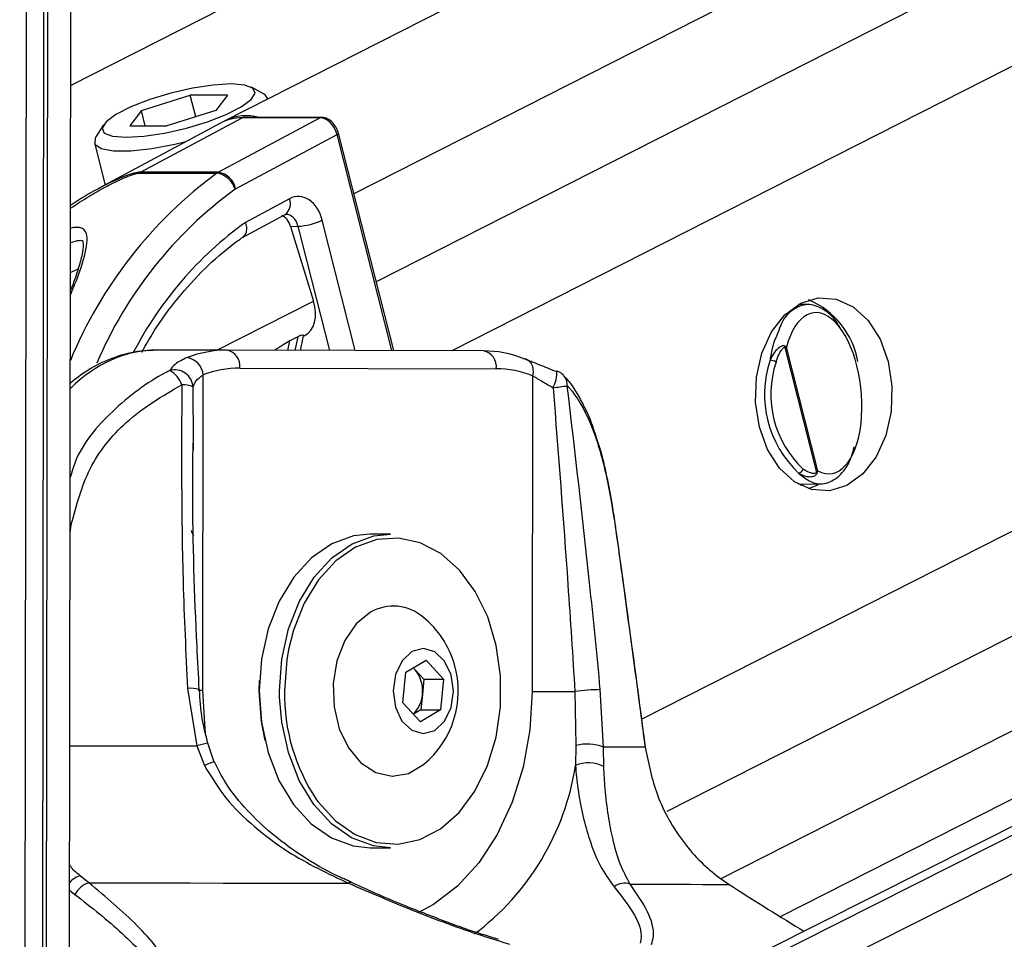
# Model space of a CAD drawing. Header units: millimetres. Extents: x 10 to 13239, y 20 to 10604.
# Tile 12 of 139: x 2422 to 2477, y 2969 to 3021. Entities that reach past the tile are written whole.
import ezdxf

# ---------------------------------------------------------------- set-up
doc = ezdxf.new("R2010")
doc.units = ezdxf.units.MM
doc.layers.add('COMPONENT_GEOMETRY', color=7, linetype='Continuous')
doc.styles.add('SLDTEXTSTYLE0', font='TXT', dxfattribs={"width": 0.75})
doc.dimstyles.new('SLDDIMSTYLE1', dxfattribs={"dimtxt": 75, "dimasz": 3.302, "dimexe": 0, "dimexo": 0.0625, "dimgap": 18.75, "dimtad": 0, "dimtih": 1, "dimtoh": 1, "dimdec": 1, "dimrnd": 1e-09, "dimzin": 12, "dimdsep": 46, "dimtxsty": 'SLDTEXTSTYLE0', "dimsah": 1, "dimcen": 0.09, "dimadec": 0, "dimazin": 3, "dimtfac": 1, "dimtdec": 1, "dimtofl": 0, "dimtmove": 0, "dimatfit": 3, "dimfxl": 1, "dimfrac": 2, "dimtolj": 1, "dimtzin": 12, "dimarcsym": 0})

# ---------------------------------------------------------------- blocks, each defined once
blk = doc.blocks.new('_D_5')
at = {"layer": 'COMPONENT_GEOMETRY', "color": 7}
for p, q in [((3876.961, 3780.567), (483.914, 3780.567)), ((487.089, 3780.567), (487.089, 2443.572)), ((337.037, 2428.338), (314.185, 2428.338)), ((314.185, 2428.338), (314.185, 2309.276)), ((637.141, 2428.338), (659.992, 2428.338)), ((659.992, 2428.338), (659.992, 2309.276)), ((314.185, 2309.276), (337.037, 2309.276)), ((659.992, 2309.276), (637.141, 2309.276)), ((487.089, 860.067), (487.089, 2197.062)), ((3847.074, 860.067), (483.914, 860.067))]:
    blk.add_line(p, q, dxfattribs=at)
for points in [[(487.089, 3780.567), (486.581, 3777.265), (487.597, 3777.265)], [(487.089, 860.067), (487.597, 863.369), (486.581, 863.369)]]:
    blk.add_solid(points, dxfattribs=at)
at = {"layer": 'COMPONENT_GEOMETRY', "color": 7, "char_height": 75, "attachment_point": 1, "style": 'SLDTEXTSTYLE0'}
for s, insert in [('9\'6.98"', (337.037, 2405.956)), ('2920.5mm', (240.943, 2293.742))]:
    blk.add_mtext(s, dxfattribs=dict(at, insert=insert))

msp = doc.modelspace()

# ---------------------------------------------------------------- linework, layer by layer
at = {"color": 8, "linetype": 'Continuous', "lineweight": 25}
for p, q in [((2593.758, 3102.657), (2424.727, 3016.839)), ((2620.832, 3102.336), (2440.53, 3010.795)), ((2631.5, 3102.209), (2441.777, 3005.884)), ((2643.047, 3102.072), (2446.003, 3002.031)), ((2692.969, 3101.48), (2456.597, 2981.471)), ((2704.246, 3101.346), (2457.994, 2976.321)), ((2714.423, 3101.226), (2461.014, 2972.567)), ((2461.698, 2965.005), (2731.928, 3101.018)), ((2462.026, 2967.321), (2727.751, 3101.068)), ((2424.634, 2947.589), (2424.835, 3097.175)), ((2423.345, 2945.196), (2423.541, 3090.876)), ((2442.655, 3002.04), (2439.595, 3014.095)), ((2440.612, 3002.045), (2438.766, 3009.318)), ((2437.406, 3008.98), (2439.165, 3002.049)), ((2424.713, 3006.396), (2425.142, 3006.607)), ((2432.891, 3002.065), (2438.281, 3004.801)), ((2436.848, 3002.055), (2436.957, 3002.583)), ((2437.397, 3002.806), (2437.242, 3002.054)), ((2431.572, 2996.873), (2431.558, 3000.024)), ((2424.76, 2992.312), (2424.694, 2992.323)), ((2424.694, 2991.854), (2424.76, 2992.312)), ((2436.385, 2982.703), (2436.38, 2983.062)), ((2424.667, 2971.927), (2424.961, 2971.693))]:
    msp.add_line(p, q, dxfattribs=at)
at = {"color": 7, "linetype": 'Continuous', "lineweight": 25}
for p, q in [((2605.954, 3102.512), (2433.331, 3014.87)), ((2726.811, 3101.079), (2463.637, 2968.616)), ((2464.338, 2970.464), (2721.719, 3101.139)), ((2424.657, 2964.295), (2424.835, 3097.175)), ((2423.142, 2952.875), (2423.326, 3090.297)), ((2423.157, 2964.304), (2423.326, 3090.297)), ((2422.324, 3088.829), (2422.154, 2962.382)), ((2435.516, 3016.345), (2434.818, 3016.733)), ((2428.672, 3015.433), (2431.402, 3016.292)), ((2433.478, 3016.292), (2431.402, 3016.292)), ((2431.709, 3015.082), (2431.402, 3016.292)), ((2433.478, 3016.292), (2432.824, 3015.433)), ((2435.739, 3016.093), (2435.738, 3016.098)), ((2428.672, 3015.433), (2428.018, 3014.574)), ((2428.89, 3014.574), (2428.672, 3015.433)), ((2432.824, 3015.433), (2430.094, 3014.574)), ((2438.721, 3015.054), (2434.38, 3015.054)), ((2426.551, 3014.634), (2426.122, 3013.96)), ((2433.08, 3014.736), (2426.278, 3011.08)), ((2428.018, 3014.574), (2430.094, 3014.574)), ((2428.63, 3011.994), (2434.305, 3015.034)), ((2438.645, 3015.034), (2432.97, 3011.994)), ((2438.645, 3015.034), (2434.305, 3015.034)), ((2433.927, 3011.059), (2439.595, 3014.095)), ((2442.753, 3002.04), (2439.674, 3014.169)), ((2426.045, 3013.638), (2426.644, 3011.277)), ((2428.541, 3011.94), (2432.881, 3011.94)), ((2432.97, 3011.994), (2428.63, 3011.994)), ((2436.934, 3010.512), (2434.479, 3009.197)), ((2434.273, 3008.331), (2436.7, 3009.631)), ((2437, 3008.967), (2437.406, 3008.98)), ((2437, 3008.967), (2438.281, 3004.801)), ((2465.92, 3004.608), (2465.356, 3004.622)), ((2437.397, 3002.806), (2436.957, 3002.583)), ((2437.556, 3002.053), (2437.723, 3002.866)), ((2437.718, 3002.84), (2437.793, 3002.878)), ((2433.454, 3002.065), (2429.559, 3002.065)), ((2447.772, 3002.026), (2433.454, 3002.065)), ((2464.584, 3002.218), (2466.355, 2995.241)), ((2466.432, 2995.334), (2464.681, 3002.232)), ((2434.16, 3001.065), (2448.478, 3001.026)), ((2432.102, 2983.07), (2432.126, 3000.687)), ((2450.511, 3000.638), (2450.487, 2983.021)), ((2431.573, 2996.49), (2431.572, 2996.873)), ((2465.356, 2994.582), (2466.631, 2994.614)), ((2465.463, 2994.525), (2465.587, 2994.588)), ((2442.567, 2991.795), (2441.436, 2991.795)), ((2442.73, 2987.795), (2442.709, 2987.795)), ((2443.436, 2984.104), (2444.569, 2984.762)), ((2443.951, 2984.233), (2443.84, 2984.338)), ((2443.849, 2984.344), (2443.951, 2984.233)), ((2444.569, 2984.762), (2445.539, 2983.704)), ((2443.273, 2982.387), (2443.436, 2984.104)), ((2443.951, 2984.233), (2444.435, 2983.704)), ((2431.246, 2983.186), (2431.757, 2979.981)), ((2435.249, 2983.062), (2435.263, 2983.631)), ((2444.435, 2983.704), (2444.354, 2982.845)), ((2444.435, 2983.704), (2445.539, 2983.704)), ((2445.539, 2983.704), (2445.375, 2981.987)), ((2444.354, 2982.845), (2444.272, 2981.987)), ((2452.872, 2983.017), (2452.928, 2980.012)), ((2454.462, 2979.92), (2454.287, 2983.124)), ((2444.242, 2981.329), (2443.273, 2982.387)), ((2444.272, 2981.987), (2443.859, 2981.747)), ((2445.375, 2981.987), (2444.242, 2981.329)), ((2444.272, 2981.987), (2445.375, 2981.987)), ((2431.757, 2979.981), (2432.192, 2978.886)), ((2432.361, 2980.13), (2432.361, 2980.13)), ((2432.741, 2979.085), (2432.385, 2980.139)), ((2452.928, 2980.012), (2452.899, 2978.885)), ((2454.484, 2978.826), (2454.462, 2979.92)), ((2442.709, 2978.295), (2442.73, 2978.295)), ((2441.436, 2974.295), (2442.567, 2974.295)), ((2425.745, 2972.344), (2425.257, 2972.733)), ((2460.913, 2972.637), (2461.475, 2972.248))]:
    msp.add_line(p, q, dxfattribs=at)
at = {"color": 7, "linetype": 'Continuous', "lineweight": 25, "flags": 128}
for points in [[(2433.676, 3016.919), (2432.681, 3016.859), (2431.529, 3016.683), (2430.314, 3016.406), (2429.134, 3016.05), (2428.085, 3015.644), (2427.252, 3015.221), (2426.701, 3014.815), (2426.479, 3014.459), (2426.602, 3014.182), (2427.062, 3014.006), (2427.82, 3013.946), (2428.815, 3014.006), (2429.967, 3014.182), (2431.182, 3014.459), (2432.362, 3014.815), (2433.411, 3015.221), (2434.244, 3015.644), (2434.795, 3016.05), (2435.017, 3016.406), (2434.893, 3016.683), (2434.434, 3016.859), (2433.676, 3016.919)], [(2435.738, 3016.098), (2435.572, 3016.311), (2435.516, 3016.345)], [(2434.38, 3015.054), (2434.346, 3015.05), (2434.305, 3015.034)], [(2426.122, 3013.96), (2426.084, 3013.894), (2426.079, 3013.557), (2426.431, 3013.318), (2427.113, 3013.194), (2428.076, 3013.194), (2429.248, 3013.318), (2430.541, 3013.557), (2431.159, 3013.703)], [(2468.053, 2994.52), (2467.079, 2994.22), (2466.084, 2994.288), (2465.134, 2994.718), (2464.296, 2995.481), (2463.626, 2996.524), (2463.169, 2997.777), (2462.958, 2999.155), (2463.006, 3000.563), (2463.31, 3001.906), (2463.849, 3003.091), (2464.587, 3004.039), (2465.473, 3004.684), (2466.447, 3004.983), (2467.443, 3004.916), (2468.392, 3004.486), (2469.23, 3003.723), (2469.901, 3002.68), (2470.357, 3001.427), (2470.568, 3000.049), (2470.521, 2998.641), (2470.217, 2997.298), (2469.677, 2996.113), (2468.939, 2995.165), (2468.053, 2994.52)], [(2449.99, 3001.603), (2450.124, 3001.584), (2450.246, 3001.529), (2450.351, 3001.44), (2450.435, 3001.32), (2450.495, 3001.174), (2450.528, 3001.007), (2450.533, 3000.826), (2450.511, 3000.638)], [(2451.817, 3000.872), (2451.859, 3000.904), (2451.87, 3000.903)], [(2465.915, 2994.337), (2466.356, 2994.52), (2466.524, 2994.611)], [(2455.139, 2992.259), (2455.138, 2992.249), (2455.124, 2992.23)], [(2441.436, 2991.795), (2440.511, 2991.697), (2439.298, 2991.256), (2438.173, 2990.48), (2437.182, 2989.399), (2436.364, 2988.058), (2435.755, 2986.511), (2435.378, 2984.823), (2435.249, 2983.062)], [(2436.38, 2983.062), (2436.509, 2984.823), (2436.886, 2986.511), (2437.496, 2988.058), (2438.313, 2989.399), (2439.304, 2990.48), (2440.429, 2991.256), (2441.642, 2991.697), (2442.567, 2991.795)], [(2438.452, 2976.974), (2438.535, 2976.86), (2439.501, 2975.798), (2440.598, 2975.033), (2441.782, 2974.596), (2443.003, 2974.505), (2444.213, 2974.764), (2445.361, 2975.362), (2446.4, 2976.274), (2447.288, 2977.464), (2447.989, 2978.882), (2448.474, 2980.47), (2448.722, 2982.164), (2448.725, 2983.894), (2448.481, 2985.589), (2448, 2987.18), (2447.303, 2988.602), (2446.418, 2989.796), (2445.382, 2990.714), (2444.235, 2991.318), (2443.026, 2991.583), (2441.805, 2991.499), (2440.62, 2991.069), (2439.52, 2990.31), (2438.552, 2989.253), (2437.753, 2987.943), (2437.157, 2986.432), (2436.89, 2985.367)], [(2441.453, 2987.439), (2440.662, 2986.789), (2440.025, 2985.861), (2439.588, 2984.725), (2439.384, 2983.464), (2439.428, 2982.172), (2439.718, 2980.944), (2440.23, 2979.873), (2440.928, 2979.037), (2441.76, 2978.498), (2442.663, 2978.296), (2443.572, 2978.447), (2444.416, 2978.937)], [(2443.767, 2985.242), (2443.222, 2984.729), (2442.856, 2983.96), (2442.726, 2983.052), (2442.852, 2982.143), (2443.215, 2981.371), (2443.759, 2980.854), (2444.401, 2980.67), (2445.044, 2980.849), (2445.59, 2981.361), (2445.955, 2982.13), (2446.085, 2983.039), (2445.959, 2983.948), (2445.597, 2984.72), (2445.053, 2985.237), (2444.41, 2985.42), (2443.767, 2985.242)], [(2435.249, 2983.062), (2435.373, 2981.3), (2435.746, 2979.61), (2436.351, 2978.06), (2437.165, 2976.715), (2438.153, 2975.628), (2439.276, 2974.846), (2440.487, 2974.399), (2441.436, 2974.295)], [(2435.574, 2980.28), (2435.37, 2981.34), (2435.249, 2983.062)], [(2442.567, 2974.295), (2441.619, 2974.399), (2440.407, 2974.846), (2439.285, 2975.628), (2438.296, 2976.715), (2437.482, 2978.06), (2436.877, 2979.61), (2436.504, 2981.3), (2436.385, 2982.703)], [(2450.487, 2983.021), (2450.733, 2983.02), (2451.009, 2983.019), (2451.308, 2983.019), (2451.623, 2983.018), (2451.946, 2983.018), (2452.267, 2983.017), (2452.578, 2983.017), (2452.872, 2983.017)], [(2456.8, 2979.927), (2456.8, 2979.923), (2456.793, 2979.905)], [(2425.745, 2972.344), (2427.649, 2972.341), (2429.534, 2972.338), (2431.395, 2972.335), (2433.23, 2972.332), (2435.035, 2972.328), (2436.807, 2972.325), (2438.542, 2972.321), (2440.238, 2972.318)], [(2455.955, 2972.275), (2456.915, 2972.272), (2457.8, 2972.268), (2458.61, 2972.265), (2459.342, 2972.261), (2459.996, 2972.258), (2460.57, 2972.255), (2461.063, 2972.252), (2461.475, 2972.248)]]:
    msp.add_lwpolyline(points, dxfattribs=at)
at = {"color": 8, "linetype": 'Continuous', "lineweight": 25, "flags": 128}
for points in [[(2438.721, 3015.054), (2438.686, 3015.05), (2438.645, 3015.034)], [(2439.595, 3014.095), (2439.63, 3014.115), (2439.655, 3014.134), (2439.67, 3014.151), (2439.674, 3014.167), (2439.674, 3014.169)], [(2436.89, 2985.367), (2436.789, 2984.782), (2436.663, 2983.062)], [(2432.102, 2983.07), (2431.893, 2983.071), (2431.842, 2983.071)], [(2432.253, 2980.703), (2432.225, 2980.93), (2432.102, 2983.07)], [(2450.487, 2983.021), (2450.359, 2980.881), (2449.983, 2978.801), (2449.371, 2976.836), (2448.538, 2975.041), (2447.507, 2973.464), (2446.308, 2972.149), (2444.971, 2971.13), (2444.134, 2970.681)], [(2424.678, 2979.993), (2425.2, 2979.993), (2426.314, 2979.991), (2427.421, 2979.989), (2428.52, 2979.987), (2429.609, 2979.985), (2430.689, 2979.983), (2431.757, 2979.981)]]:
    msp.add_lwpolyline(points, dxfattribs=at)
at = {"color": 7, "linetype": 'Continuous', "lineweight": 25}
for centre, radius, start, end in [((2434.532, 3012.424), 2.725, 74.8085, 116.1492), ((2434.275, 3012.496), 2.539, 89.3148, 118.0707), ((2429.071, 3011.171), 0.934, 118.2254, 124.5781), ((2433.411, 3011.171), 0.934, 118.2254, 124.5781), ((2432.686, 3010.694), 1.261, 15.9452, 81.0617), ((2432.772, 3010.834), 1.177, 11.0208, 80.3393), ((2434.075, 3010.784), 0.311, 118.2254, 124.5781), ((2437.254, 3012.498), 3.521, 272.4692, 295.4283), ((2464.132, 3000.629), 4.598, 9.9896, 67.1874), ((2433.452, 2995.883), 6.182, 89.9857, 111.0192), ((2433.277, 3001.191), 0.891, 351.8505, 78.5756), ((2447.595, 3001.152), 0.891, 351.8505, 78.5756), ((2447.74, 2995.836), 6.19, 68.6881, 89.7013), ((2464.249, 3002.247), 0.337, 355.0942, 7.3995), ((2431.039, 3000.579), 1.092, 5.7207, 79.6482), ((2469.463, 2999.6), 6.011, 161.5789, 226.909), ((2463.721, 3000.719), 0.782, 61.2741, 87.1542), ((2469.514, 2999.6), 5.71, 161.5789, 226.909), ((2430.529, 2999.931), 1.033, 5.1199, 104.7112), ((2429.523, 2999.639), 1.49, 19.4265, 60.0376), ((2434.158, 2995.398), 5.666, 89.9857, 111.0192), ((2448.448, 2995.352), 5.675, 68.6881, 89.7013), ((2451.514, 2999.968), 1, 42.6622, 69.1582), ((2430.956, 2998.454), 1.681, 69.0052, 90.9364), ((2448.392, 3026.855), 27.083, 276.9114, 278.5979), ((2465.302, 2995.533), 0.327, 279.4533, 341.8253), ((2466.152, 2995.088), 0.254, 23.8399, 37.008), ((2442.736, 2985.234), 2.55, 48.7896, 120.1962), ((2441.043, 2983.045), 5.315, 16.2024, 50.6107), ((2441.043, 2983.045), 5.315, 309.3893, 16.2024), ((2442.537, 2983.07), 1.831, 352.9607, 39.4442), ((2442.71, 2982.949), 1.647, 313.7084, 356.3779), ((2454.459, 2971.426), 11.699, 90.8419, 97.7958), ((2453.54, 2977.394), 2.689, 69.9456, 103.1645), ((2452.559, 2502.237), 477.687, 89.49219, 89.77172), ((2453.631, 2977.237), 1.803, 61.7708, 113.9553), ((2426.102, 2971.116), 1.279, 106.2131, 153.2032), ((2455.652, 2971.294), 1.027, 72.8063, 125.6823)]:
    msp.add_arc(centre, radius, start, end, dxfattribs=at)
at = {"color": 8, "linetype": 'Continuous', "lineweight": 25}
for centre, radius, start, end in [((2447.622, 2991.984), 24.81, 126.4504, 157.4615), ((2447.617, 2992.208), 23.3, 126.0713, 156.9387), ((2436.233, 3010.227), 0.757, 308.0516, 22.1096), ((2446.679, 2992.346), 20.803, 125.9037, 152.5703), ((2449.744, 3000.91), 2.126, 333.7468, 359.8157), ((2451.682, 3000.139), 0.762, 355.3405, 41.2782), ((2431.996, 2992.131), 0.568, 192.7916, 226.6593), ((2431.449, 2981.822), 1.379, 71.2525, 98.4697), ((2447.208, 2982.854), 10.547, 178.8707, 213.8788), ((2434.006, 2972.156), 8.142, 101.6595, 106.0364), ((2433.156, 2977.085), 2.043, 101.882, 118.1755), ((2438.631, 2981.068), 14.434, 306.6902, 351.3032), ((2425.621, 2971.491), 1.294, 106.3117, 137.4153), ((2440.351, 2972.197), 0.165, 74.6347, 133.164)]:
    msp.add_arc(centre, radius, start, end, dxfattribs=at)
at = {"color": 7, "linetype": 'Continuous', "lineweight": 25}
for centre, major_axis, ratio, start_param, end_param in [((2438.888, 3014.095), (-0.459, 0.889), 0.664219, 4.38219, 5.952986), ((2437.435, 3008.642), (0.001, 2.001), 0.706964, 5.057572, 6.645512), ((2436.334, 3008.629), (-0.097, 0.996), 0.721655, 4.987651, 5.914694), ((2436.88, 3004.658), (-0.919, 1.776), 0.677839, 3.136363, 4.451126), ((2466.679, 2999.664), (-0.466, 4.492), 0.481818, 2.818027, 7.196236)]:
    msp.add_ellipse(centre, major_axis=major_axis, ratio=ratio, start_param=start_param, end_param=end_param, dxfattribs=at)
at = {"color": 8, "linetype": 'Continuous', "lineweight": 25}
for centre, major_axis, ratio, start_param, end_param in [((2436.728, 3008.642), (0.034, 1), 0.713644, 5.081543, 6.329766), ((2429.512, 2990.065), (0.062, 12), 0.707102, 0.001735, 0.609528)]:
    msp.add_ellipse(centre, major_axis=major_axis, ratio=ratio, start_param=start_param, end_param=end_param, dxfattribs=at)
at = {"color": 7, "linetype": 'Continuous', "lineweight": 25}
for points, knots in [([(2439.674, 3014.169), (2439.643, 3014.263), (2439.573, 3014.478), (2439.357, 3014.775), (2439.071, 3014.989), (2438.844, 3015.052), (2438.733, 3015.054), (2438.721, 3015.054)], [0, 0, 0, 0, 0.204155, 0.46651, 0.739305, 0.970962, 1, 1, 1, 1]), ([(2426.303, 3011.086), (2426.216, 3011.041), (2425.662, 3010.759), (2425.15, 3010.425), (2424.718, 3010.143)], [0, 0, 0, 0, 0.15748, 1, 1, 1, 1]), ([(2436.7, 3009.631), (2436.71, 3009.636), (2436.727, 3009.645), (2436.732, 3009.64), (2436.734, 3009.639)], [0, 0, 0, 0, 0.582074, 1, 1, 1, 1]), ([(2434.479, 3009.197), (2434.481, 3009.191), (2434.5, 3009.128), (2434.536, 3008.962), (2434.536, 3008.716), (2434.461, 3008.484), (2434.356, 3008.4), (2434.309, 3008.362)], [0, 0, 0, 0, 0.017949, 0.177585, 0.468867, 0.759833, 1, 1, 1, 1]), ([(2424.726, 3008.071), (2424.839, 3008.108), (2425.035, 3008.173), (2425.262, 3008.201), (2425.373, 3008.183), (2425.379, 3008.172), (2425.403, 3008.164), (2425.44, 3007.823), (2425.334, 3007.259), (2425.12, 3006.481), (2424.874, 3005.809), (2424.74, 3005.443)], [0, 0, 0, 0, 0.058543, 0.1012322, 0.1439066, 0.1891604, 0.2787136, 0.4195021, 0.5607605, 0.7610382, 1, 1, 1, 1]), ([(2428.694, 3001.951), (2428.956, 3002.411), (2429.621, 3003.578), (2430.867, 3005.211), (2432.39, 3006.841), (2433.567, 3007.838), (2434.225, 3008.29), (2434.317, 3008.353)], [0, 0, 0, 0, 0.170633, 0.432847, 0.695163, 0.957813, 1, 1, 1, 1]), ([(2467.686, 3003.265), (2467.648, 3003.34), (2467.401, 3003.83), (2466.795, 3004.356), (2465.946, 3004.711), (2465.107, 3004.44), (2464.486, 3003.85), (2464.264, 3003.211), (2464.201, 3003.027)], [0, 0, 0, 0, 0.037451, 0.24339, 0.456876, 0.679094, 0.907622, 1, 1, 1, 1]), ([(2436.957, 3002.583), (2436.837, 3002.513), (2436.579, 3002.364), (2436.276, 3002.164), (2436.114, 3002.057)], [0, 0, 0, 0, 0.467244, 1, 1, 1, 1]), ([(2437.714, 3002.868), (2437.714, 3002.881), (2437.715, 3002.909), (2437.599, 3002.896), (2437.477, 3002.847), (2437.406, 3002.811), (2437.397, 3002.806)], [0, 0, 0, 0, 0.285963, 0.624716, 0.950429, 1, 1, 1, 1]), ([(2429.561, 3002.065), (2429.254, 3002.053), (2428.452, 3002.024), (2427.18, 3001.705), (2425.844, 3001.109), (2425.069, 3000.509), (2424.705, 3000.227)], [0, 0, 0, 0, 0.177136, 0.462084, 0.747635, 1, 1, 1, 1]), ([(2464.583, 3002.291), (2464.562, 3002.297), (2464.501, 3002.315), (2464.394, 3002.286), (2464.223, 3002.187), (2463.983, 3001.942), (2463.843, 3001.666), (2463.759, 3001.5)], [0, 0, 0, 0, 0.060695, 0.184545, 0.294065, 0.574644, 1, 1, 1, 1]), ([(2464.097, 3001.405), (2464.148, 3001.556), (2464.231, 3001.804), (2464.374, 3002.049), (2464.475, 3002.164), (2464.534, 3002.216), (2464.573, 3002.218), (2464.584, 3002.218)], [0, 0, 0, 0, 0.455671, 0.745011, 0.850638, 0.957061, 1, 1, 1, 1]), ([(2464.681, 3002.232), (2464.68, 3002.233), (2464.655, 3002.254), (2464.618, 3002.272), (2464.583, 3002.291)], [0, 0, 0, 0, 0.028617, 1, 1, 1, 1]), ([(2464.584, 3002.218), (2464.619, 3002.223), (2464.655, 3002.229), (2464.68, 3002.232), (2464.681, 3002.232)], [0, 0, 0, 0, 0.9713671, 1, 1, 1, 1]), ([(2431.235, 3001.653), (2430.986, 3001.538), (2430.522, 3001.324), (2430.348, 3001.055), (2430.267, 3000.93)], [0, 0, 0, 0, 0.538139, 1, 1, 1, 1]), ([(2451.817, 3000.872), (2451.505, 3000.998), (2450.831, 3001.27), (2450.284, 3001.486), (2449.99, 3001.603)], [0, 0, 0, 0, 0.461861, 1, 1, 1, 1]), ([(2431.558, 3000.024), (2431.6, 3000.137), (2431.689, 3000.379), (2431.974, 3000.581), (2432.126, 3000.687)], [0, 0, 0, 0, 0.469413, 1, 1, 1, 1]), ([(2450.511, 3000.638), (2450.694, 3000.53), (2451.039, 3000.327), (2451.455, 3000.084), (2451.651, 2999.97)], [0, 0, 0, 0, 0.5305867, 1, 1, 1, 1]), ([(2454.131, 2996.996), (2454.025, 2997.337), (2453.755, 2998.198), (2453.191, 2999.352), (2452.673, 3000.226), (2452.298, 3000.571), (2452.238, 3000.627)], [0, 0, 0, 0, 0.225467, 0.570763, 0.930986, 1, 1, 1, 1]), ([(2424.76, 2992.312), (2425.041, 2993.39), (2425.606, 2995.55), (2427.855, 2998.341), (2429.849, 2999.505), (2430.928, 3000.135)], [0, 0, 0, 0, 0.313753, 0.62866, 1, 1, 1, 1]), ([(2430.928, 3000.135), (2430.91, 2996.474), (2430.883, 2990.827), (2431.151, 2985.174), (2431.246, 2983.186)], [0, 0, 0, 0, 0.648276, 1, 1, 1, 1]), ([(2451.651, 2999.97), (2451.936, 2996.307), (2452.376, 2990.657), (2452.743, 2985.005), (2452.872, 2983.017)], [0, 0, 0, 0, 0.648203, 1, 1, 1, 1]), ([(2454.287, 2983.124), (2454.092, 2985.112), (2453.539, 2990.766), (2452.873, 2996.415), (2452.441, 3000.077)], [0, 0, 0, 0, 0.351724, 1, 1, 1, 1]), ([(2452.441, 3000.077), (2452.474, 3000.041), (2452.966, 2999.509), (2453.75, 2998.159), (2454.596, 2995.482), (2454.948, 2993.313), (2455.124, 2992.23)], [0, 0, 0, 0, 0.025047, 0.371523, 0.686338, 1, 1, 1, 1]), ([(2455.133, 2992.254), (2455.079, 2992.641), (2454.947, 2993.597), (2454.661, 2995.05), (2454.385, 2996.254), (2454.18, 2996.853), (2454.131, 2996.996)], [0, 0, 0, 0, 0.223102, 0.550938, 0.892289, 1, 1, 1, 1]), ([(2431.902, 2983.128), (2431.858, 2983.936), (2431.661, 2987.625), (2431.513, 2992.211), (2431.549, 2995.981), (2431.557, 2996.873)], [0, 0, 0, 0, 0.1761863, 0.8052098, 1, 1, 1, 1]), ([(2465.356, 2995.21), (2465.549, 2995.049), (2466.018, 2994.657), (2466.814, 2994.535), (2467.624, 2994.967), (2468.213, 2995.723), (2468.4, 2996.445), (2468.458, 2996.669)], [0, 0, 0, 0, 0.163002, 0.396902, 0.640023, 0.888435, 1, 1, 1, 1]), ([(2466.355, 2995.241), (2466.346, 2995.231), (2466.32, 2995.203), (2466.221, 2995.176), (2465.992, 2995.201), (2465.774, 2995.312), (2465.631, 2995.418), (2465.613, 2995.431)], [0, 0, 0, 0, 0.045344, 0.125649, 0.375686, 0.92411, 1, 1, 1, 1]), ([(2466.432, 2995.334), (2466.432, 2995.333), (2466.413, 2995.303), (2466.384, 2995.272), (2466.355, 2995.241)], [0, 0, 0, 0, 0.028633, 1, 1, 1, 1]), ([(2466.385, 2995.191), (2466.404, 2995.237), (2466.424, 2995.285), (2466.432, 2995.333), (2466.432, 2995.334)], [0, 0, 0, 0, 0.971383, 1, 1, 1, 1]), ([(2465.356, 2995.21), (2465.379, 2995.196), (2465.51, 2995.118), (2465.718, 2995.033), (2465.961, 2994.998), (2466.126, 2995.011), (2466.249, 2995.053), (2466.336, 2995.113), (2466.371, 2995.169), (2466.385, 2995.191)], [0, 0, 0, 0, 0.070103, 0.395135, 0.587131, 0.731052, 0.841657, 0.936351, 1, 1, 1, 1]), ([(2455.124, 2992.23), (2455.215, 2991.576), (2455.668, 2988.306), (2456.226, 2984.198), (2456.682, 2980.744), (2456.793, 2979.905)], [0, 0, 0, 0, 0.159188, 0.795943, 1, 1, 1, 1]), ([(2456.8, 2979.927), (2456.665, 2980.954), (2456.125, 2985.064), (2455.562, 2989.175), (2455.139, 2992.259)], [0, 0, 0, 0, 0.249839, 1, 1, 1, 1]), ([(2432.387, 2980.136), (2432.266, 2980.587), (2432.003, 2981.57), (2431.947, 2982.581), (2431.917, 2983.13)], [0, 0, 0, 0, 0.458156, 1, 1, 1, 1]), ([(2456.793, 2979.905), (2456.977, 2979.003), (2457.373, 2977.061), (2458.641, 2974.908), (2459.885, 2973.473), (2460.573, 2972.913), (2460.913, 2972.637)], [0, 0, 0, 0, 0.301539, 0.649276, 0.826766, 1, 1, 1, 1]), ([(2432.192, 2978.886), (2432.567, 2978.268), (2433.339, 2976.997), (2434.978, 2975.429), (2437.238, 2973.733), (2439.084, 2972.862), (2440.238, 2972.318)], [0, 0, 0, 0, 0.2024016, 0.4159377, 0.6350239, 1, 1, 1, 1]), ([(2440.399, 2972.377), (2440.12, 2972.497), (2439.18, 2972.9), (2437.6, 2973.83), (2435.857, 2975.103), (2434.435, 2976.494), (2433.402, 2977.788), (2432.948, 2978.695), (2432.749, 2979.092)], [0, 0, 0, 0, 0.090492, 0.304932, 0.530843, 0.713042, 0.87407, 1, 1, 1, 1]), ([(2452.899, 2978.885), (2452.94, 2978.454), (2453.034, 2977.444), (2453.302, 2976.059), (2453.712, 2974.597), (2454.255, 2973.228), (2454.785, 2972.497), (2455.053, 2972.128)], [0, 0, 0, 0, 0.135243, 0.316731, 0.502899, 0.748887, 1, 1, 1, 1]), ([(2455.955, 2972.275), (2455.76, 2972.628), (2455.365, 2973.341), (2455.001, 2974.654), (2454.728, 2976.075), (2454.557, 2977.413), (2454.506, 2978.408), (2454.484, 2978.826)], [0, 0, 0, 0, 0.245373, 0.495297, 0.678097, 0.864612, 1, 1, 1, 1]), ([(2427.227, 2961.02), (2427.404, 2961.061), (2428.396, 2961.291), (2429.925, 2961.912), (2431.036, 2962.993), (2431.441, 2964.136), (2431.387, 2965.614), (2430.489, 2967.591), (2428.544, 2969.994), (2426.685, 2971.555), (2425.745, 2972.344)], [0, 0, 0, 0, 0.024025, 0.134638, 0.244509, 0.33263, 0.423982, 0.601094, 0.798253, 1, 1, 1, 1]), ([(2440.238, 2972.318), (2441.428, 2971.806), (2443.835, 2970.771), (2446.895, 2969.634), (2448.71, 2969.079), (2449.217, 2968.924)], [0, 0, 0, 0, 0.413472, 0.836281, 1, 1, 1, 1]), ([(2444.926, 2970.46), (2444.5, 2970.623), (2443.293, 2971.084), (2441.786, 2971.727), (2440.725, 2972.206), (2440.394, 2972.355)], [0, 0, 0, 0, 0.272842, 0.772921, 1, 1, 1, 1]), ([(2457.14, 2968.903), (2457.185, 2969.056), (2457.344, 2969.596), (2457.017, 2970.722), (2456.313, 2971.753), (2455.955, 2972.275)], [0, 0, 0, 0, 0.163716, 0.575625, 1, 1, 1, 1]), ([(2461.475, 2972.248), (2462.744, 2971.442), (2464.077, 2970.595), (2465.597, 2969.684), (2465.67, 2969.64)], [0, 0, 0, 0, 0.951701, 1, 1, 1, 1]), ([(2424.961, 2971.693), (2425.88, 2970.976), (2427.734, 2969.529), (2429.728, 2967.296), (2430.697, 2965.449), (2430.835, 2964.067), (2430.52, 2962.998), (2429.504, 2961.97), (2428.061, 2961.382), (2427.123, 2961.163), (2426.955, 2961.124)], [0, 0, 0, 0, 0.200857, 0.405166, 0.583295, 0.670995, 0.761395, 0.868867, 0.976541, 1, 1, 1, 1]), ([(2455.053, 2972.128), (2455.431, 2971.653), (2456.194, 2970.693), (2456.635, 2969.632), (2456.543, 2969.111), (2456.517, 2968.967)], [0, 0, 0, 0, 0.414625, 0.838122, 1, 1, 1, 1]), ([(2448.599, 2969.192), (2448.296, 2969.282), (2447.335, 2969.568), (2446.098, 2970.001), (2445.195, 2970.355), (2444.926, 2970.46)], [0, 0, 0, 0, 0.244965, 0.774904, 1, 1, 1, 1])]:
    msp.add_open_spline(points, degree=3, knots=knots, dxfattribs=at)
at = {"color": 8, "linetype": 'Continuous', "lineweight": 25}
for points, knots in [([(2424.718, 3009.982), (2425.052, 3010.206), (2425.674, 3010.624), (2426.538, 3011.109), (2427.205, 3011.451), (2427.705, 3011.68), (2428.061, 3011.824), (2428.318, 3011.905), (2428.457, 3011.936), (2428.519, 3011.939), (2428.541, 3011.94)], [0, 0, 0, 0, 0.282824, 0.528009, 0.691361, 0.80038, 0.90324, 0.946021, 0.980142, 1, 1, 1, 1]), ([(2428.63, 3011.994), (2428.599, 3011.993), (2428.518, 3011.99), (2428.351, 3011.96), (2428.052, 3011.88), (2427.646, 3011.733), (2427.091, 3011.492), (2426.639, 3011.279), (2426.36, 3011.12), (2426.302, 3011.087)], [0, 0, 0, 0, 0.047926, 0.126549, 0.217687, 0.419703, 0.623475, 0.921631, 1, 1, 1, 1]), ([(2424.712, 3005.155), (2424.85, 3005.48), (2425.256, 3006.439), (2425.555, 3007.466), (2425.674, 3008.312), (2425.581, 3008.705), (2425.363, 3008.885), (2425.077, 3008.92), (2424.847, 3008.902), (2424.718, 3008.857), (2424.717, 3008.856)], [0, 0, 0, 0, 0.175303, 0.516927, 0.690553, 0.810584, 0.881006, 0.940106, 0.999269, 1, 1, 1, 1]), ([(2464.201, 3003.027), (2464.088, 3002.781), (2463.888, 3002.343), (2463.799, 3001.757), (2463.759, 3001.5)], [0, 0, 0, 0, 0.560062, 1, 1, 1, 1]), ([(2430.267, 3000.93), (2430.189, 3000.891), (2429.031, 3000.313), (2427.07, 2998.813), (2425.198, 2996.684), (2424.782, 2995.25), (2424.698, 2994.962)], [0, 0, 0, 0, 0.032403, 0.482526, 0.896168, 1, 1, 1, 1]), ([(2425.257, 2972.733), (2425.086, 2972.869), (2424.867, 2973.042), (2424.704, 2973.294), (2424.669, 2973.349)], [0, 0, 0, 0, 0.782379, 1, 1, 1, 1])]:
    msp.add_open_spline(points, degree=3, knots=knots, dxfattribs=at)

# ---------------------------------------------------------------- dimensions: what is measured, and where the dimension line sits
at = {"layer": 'COMPONENT_GEOMETRY', "color": 7}
dim = msp.add_linear_dim(base=(487.089, 3780.567), p1=(3848.344, 860.067), p2=(3878.231, 3780.567), angle=90, dimstyle='SLDDIMSTYLE1', dxfattribs=at)
dim.commit()
dim.dimension.update_dxf_attribs({"geometry": '_D_5', "text_midpoint": (487.089, 2320.317), "dimtype": 160})

doc.saveas('drawing.dxf')
